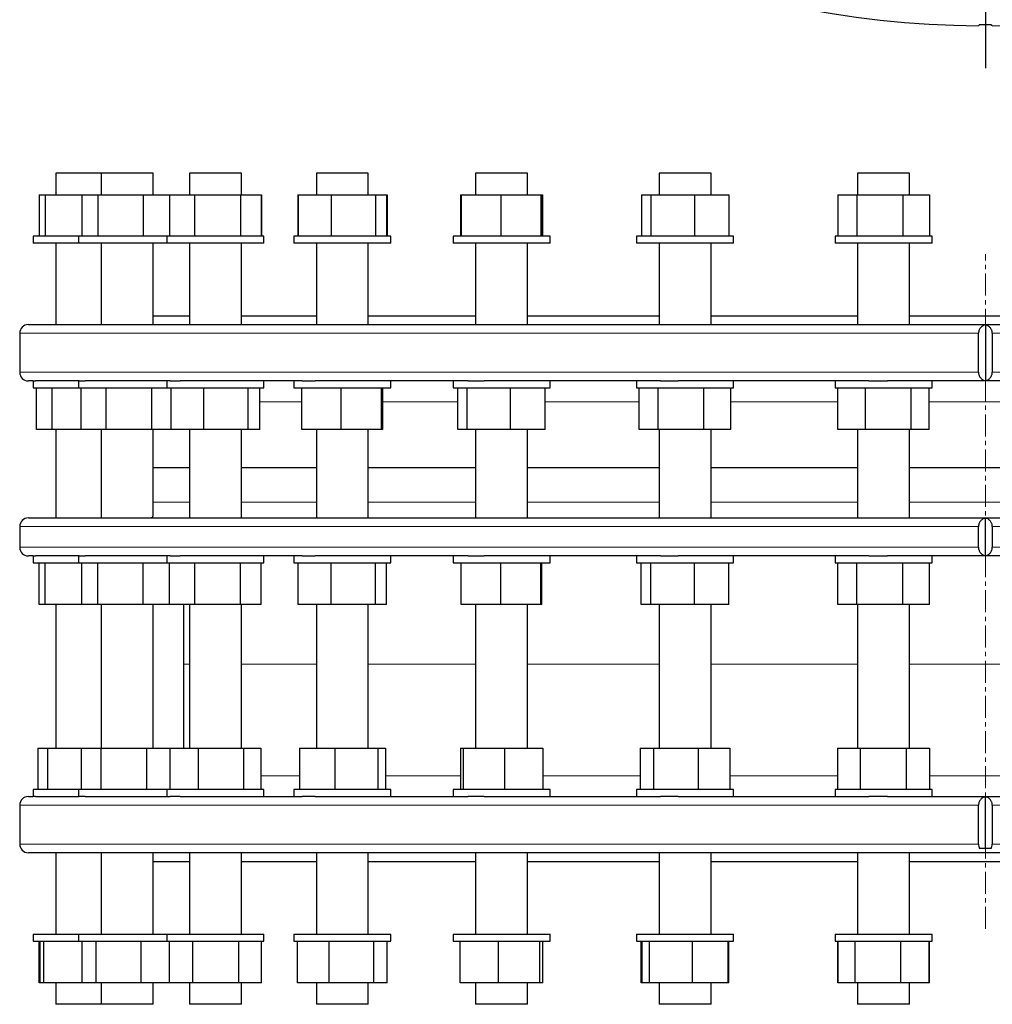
# Model space of a CAD drawing. Header units: millimetres. Extents: x 57 to 1880, y 65 to 1766.
# Tile 1 of 5: x 77 to 639, y 65 to 633. Entities that reach past the tile are written whole.
import ezdxf

# ---------------------------------------------------------------- set-up
doc = ezdxf.new("R2010")
doc.units = ezdxf.units.MM
doc.linetypes.add('CENTERX2', pattern=[20.32, 12.7, -2.54, 2.54, -2.54])
doc.layers.add('FORMAT', color=7, linetype='Continuous')

# ---------------------------------------------------------------- blocks, each defined once
blk = doc.blocks.new('SW_CENTERMARKSYMBOL_0')
at = {"layer": 'FORMAT', "color": 0}
blk.add_line((0, -5), (0, -582.02), dxfattribs=at)

msp = doc.modelspace()

# ---------------------------------------------------------------- linework, layer by layer
at = {"color": 7, "linetype": 'Continuous', "lineweight": 25}
for p, q in [((97.97, 544.65), (97.97, 532.15)), ((124.13, 544.65), (97.97, 544.65)), ((124.13, 544.65), (124.13, 532.15)), ((154.13, 544.65), (124.13, 544.65)), ((154.13, 532.15), (154.13, 544.65)), ((175.14, 544.65), (175.14, 532.15)), ((205.14, 544.65), (175.14, 544.65)), ((205.14, 532.15), (205.14, 544.65)), ((248.44, 544.65), (248.44, 532.15)), ((278.44, 544.65), (248.44, 544.65)), ((278.44, 532.15), (278.44, 544.65)), ((340.36, 544.65), (340.36, 532.15)), ((370.36, 544.65), (340.36, 544.65)), ((370.36, 532.15), (370.36, 544.65)), ((446.28, 544.65), (446.28, 532.15)), ((476.28, 544.65), (446.28, 544.65)), ((476.28, 532.15), (476.28, 544.65)), ((560.89, 544.65), (560.89, 532.15)), ((590.89, 544.65), (560.89, 544.65)), ((590.89, 532.15), (590.89, 544.65)), ((88.43, 532.15), (88.43, 508.15)), ((88.43, 532.15), (91.91, 532.15)), ((91.91, 532.15), (91.91, 508.15)), ((91.91, 532.15), (112.95, 532.15)), ((112.95, 532.15), (112.95, 508.15)), ((112.95, 532.15), (122.2, 532.15)), ((122.2, 532.15), (122.2, 508.15)), ((122.2, 532.15), (148.38, 532.15)), ((148.38, 532.15), (148.38, 508.15)), ((148.38, 532.15), (163.63, 532.15)), ((163.63, 532.15), (163.63, 508.15)), ((163.63, 532.15), (178.18, 532.15)), ((178.18, 532.15), (178.18, 508.15)), ((178.18, 532.15), (204.7, 532.15)), ((204.7, 532.15), (204.7, 508.15)), ((204.7, 532.15), (216.66, 532.15)), ((216.66, 532.15), (216.66, 508.15)), ((216.66, 532.15), (216.7, 532.15)), ((216.7, 532.15), (216.7, 508.15)), ((237.66, 532.15), (237.66, 508.15)), ((237.66, 532.15), (237.93, 532.15)), ((237.93, 532.15), (237.93, 508.15)), ((237.93, 532.15), (257.06, 532.15)), ((257.06, 532.15), (257.06, 508.15)), ((257.06, 532.15), (282.58, 532.15)), ((282.58, 532.15), (282.58, 508.15)), ((282.58, 532.15), (288.96, 532.15)), ((288.96, 532.15), (288.96, 508.15)), ((288.96, 532.15), (289.22, 532.15)), ((289.22, 532.15), (289.22, 508.15)), ((331.64, 532.15), (331.64, 508.15)), ((331.64, 532.15), (332.12, 532.15)), ((332.12, 532.15), (332.12, 508.15)), ((332.12, 532.15), (354.87, 532.15)), ((354.87, 532.15), (354.87, 508.15)), ((354.87, 532.15), (378.11, 532.15)), ((378.11, 532.15), (378.11, 508.15)), ((378.11, 532.15), (378.6, 532.15)), ((378.6, 532.15), (378.6, 508.15)), ((378.6, 532.15), (379.07, 532.15)), ((379.07, 532.15), (379.07, 508.15)), ((436.05, 532.15), (436.05, 508.15)), ((436.05, 532.15), (441.48, 532.15)), ((441.48, 532.15), (441.48, 508.15)), ((441.48, 532.15), (466.71, 532.15)), ((466.71, 532.15), (466.71, 508.15)), ((466.71, 532.15), (486.51, 532.15)), ((486.51, 532.15), (486.51, 508.15)), ((549.45, 532.15), (549.45, 508.15)), ((549.45, 532.15), (560.53, 532.15)), ((560.53, 532.15), (560.53, 508.15)), ((560.53, 532.15), (586.97, 532.15)), ((586.97, 532.15), (586.97, 508.15)), ((586.97, 532.15), (602.34, 532.15)), ((602.34, 532.15), (602.34, 508.15)), ((84.97, 508.15), (84.97, 504.15)), ((111.13, 508.15), (84.97, 508.15)), ((111.13, 508.15), (111.13, 504.15)), ((162.14, 508.15), (111.13, 508.15)), ((162.14, 508.15), (162.14, 504.15)), ((218.14, 508.15), (162.14, 508.15)), ((218.14, 504.15), (218.14, 508.15)), ((235.44, 508.15), (235.44, 504.15)), ((291.44, 508.15), (235.44, 508.15)), ((291.44, 504.15), (291.44, 508.15)), ((327.36, 508.15), (327.36, 504.15)), ((383.36, 508.15), (327.36, 508.15)), ((383.36, 504.15), (383.36, 508.15)), ((433.28, 508.15), (433.28, 504.15)), ((489.28, 508.15), (433.28, 508.15)), ((489.28, 504.15), (489.28, 508.15)), ((547.89, 508.15), (547.89, 504.15)), ((603.89, 508.15), (547.89, 508.15)), ((603.89, 504.15), (603.89, 508.15)), ((111.13, 504.15), (84.97, 504.15)), ((97.97, 504.15), (97.97, 457.15)), ((162.14, 504.15), (111.13, 504.15)), ((124.13, 504.15), (124.13, 457.15)), ((154.13, 457.15), (154.13, 504.15)), ((218.14, 504.15), (162.14, 504.15)), ((175.14, 504.15), (175.14, 457.15)), ((205.14, 457.15), (205.14, 504.15)), ((291.44, 504.15), (235.44, 504.15)), ((248.44, 504.15), (248.44, 457.15)), ((278.44, 457.15), (278.44, 504.15)), ((383.36, 504.15), (327.36, 504.15)), ((340.36, 504.15), (340.36, 457.15)), ((370.36, 457.15), (370.36, 504.15)), ((489.28, 504.15), (433.28, 504.15)), ((446.28, 504.15), (446.28, 457.15)), ((476.28, 457.15), (476.28, 504.15)), ((603.89, 504.15), (547.89, 504.15)), ((560.89, 504.15), (560.89, 457.15)), ((590.89, 457.15), (590.89, 504.15)), ((154.13, 462.15), (175.14, 462.15)), ((205.14, 462.15), (248.44, 462.15)), ((278.44, 462.15), (340.36, 462.15)), ((370.36, 462.15), (446.28, 462.15)), ((476.28, 462.15), (560.89, 462.15)), ((590.89, 462.15), (678.45, 462.15)), ((82.17, 457.15), (1187.17, 457.15)), ((634.67, 457.05), (634.67, 424.75)), ((77.17, 452.15), (77.17, 429.65)), ((630.69, 429.65), (630.69, 452.15)), ((638.66, 452.15), (638.66, 429.65)), ((84.97, 424.65), (82.17, 424.65)), ((84.97, 424.65), (84.97, 420.65)), ((84.97, 424.65), (86.28, 424.65)), ((111.42, 424.65), (86.28, 424.65)), ((111.13, 424.65), (111.13, 420.65)), ((111.42, 424.65), (114.99, 424.65)), ((164.01, 424.65), (114.99, 424.65)), ((162.14, 424.65), (162.14, 420.65)), ((164.01, 424.65), (169.76, 424.65)), ((240.19, 424.65), (169.76, 424.65)), ((218.14, 420.65), (218.14, 424.65)), ((235.44, 424.65), (235.44, 420.65)), ((240.19, 424.65), (247.84, 424.65)), ((336.16, 424.65), (247.84, 424.65)), ((291.44, 420.65), (291.44, 424.65)), ((327.36, 424.65), (327.36, 420.65)), ((336.16, 424.65), (345.32, 424.65)), ((447.1, 424.65), (345.32, 424.65)), ((383.36, 420.65), (383.36, 424.65)), ((433.28, 424.65), (433.28, 420.65)), ((447.1, 424.65), (457.3, 424.65)), ((567.45, 424.65), (457.3, 424.65)), ((489.28, 420.65), (489.28, 424.65)), ((547.89, 424.65), (547.89, 420.65)), ((567.45, 424.65), (578.19, 424.65)), ((691.16, 424.65), (578.19, 424.65)), ((603.89, 420.65), (603.89, 424.65)), ((84.97, 420.65), (111.13, 420.65)), ((86.82, 396.65), (86.82, 420.65)), ((95.88, 396.65), (95.88, 420.65)), ((111.13, 420.65), (154.3, 420.65)), ((112.61, 396.65), (112.61, 420.65)), ((127, 396.65), (127, 420.65)), ((153.52, 396.65), (153.52, 420.65)), ((154.3, 420.65), (162.14, 420.65)), ((162.14, 420.65), (210.17, 420.65)), ((164.57, 396.65), (164.57, 420.65)), ((183.56, 396.65), (183.56, 420.65)), ((209.14, 396.65), (209.14, 420.65)), ((210.17, 420.65), (218.14, 420.65)), ((215.72, 396.65), (215.72, 420.65)), ((235.44, 420.65), (287.32, 420.65)), ((240.11, 396.65), (240.11, 420.65)), ((262.75, 396.65), (262.75, 420.65)), ((286.09, 396.65), (286.09, 420.65)), ((286.78, 396.65), (286.78, 420.65)), ((287.32, 420.65), (291.44, 420.65)), ((327.36, 420.65), (381.89, 420.65)), ((330.19, 396.65), (330.19, 420.65)), ((335.43, 396.65), (335.43, 420.65)), ((360.59, 396.65), (360.59, 420.65)), ((380.52, 396.65), (380.52, 420.65)), ((381.89, 420.65), (383.36, 420.65)), ((433.28, 420.65), (489.14, 420.65)), ((434.85, 396.65), (434.85, 420.65)), ((445.75, 396.65), (445.75, 420.65)), ((472.18, 396.65), (472.18, 420.65)), ((487.7, 396.65), (487.7, 420.65)), ((489.14, 420.65), (489.28, 420.65)), ((547.89, 420.65), (603.89, 420.65)), ((549.54, 396.65), (549.54, 420.65)), ((565.55, 396.65), (565.55, 420.65)), ((591.91, 396.65), (591.91, 420.65)), ((602.25, 396.65), (602.25, 420.65)), ((95.88, 396.65), (86.82, 396.65)), ((112.61, 396.65), (95.88, 396.65)), ((97.97, 396.65), (97.97, 345.55)), ((127, 396.65), (112.61, 396.65)), ((124.13, 396.65), (124.13, 345.55)), ((153.52, 396.65), (127, 396.65)), ((164.57, 396.65), (153.52, 396.65)), ((154.13, 346.55), (154.13, 396.65)), ((183.56, 396.65), (164.57, 396.65)), ((175.14, 396.65), (175.14, 345.55)), ((209.14, 396.65), (183.56, 396.65)), ((205.14, 345.97), (205.14, 396.65)), ((215.72, 396.65), (209.14, 396.65)), ((262.75, 396.65), (240.11, 396.65)), ((248.44, 396.65), (248.44, 345.55)), ((286.09, 396.65), (262.75, 396.65)), ((278.44, 345.58), (278.44, 396.65)), ((286.78, 396.65), (286.09, 396.65)), ((335.43, 396.65), (330.19, 396.65)), ((360.59, 396.65), (335.43, 396.65)), ((340.36, 396.65), (340.36, 345.55)), ((380.52, 396.65), (360.59, 396.65)), ((370.36, 345.55), (370.36, 396.65)), ((445.75, 396.65), (434.85, 396.65)), ((472.18, 396.65), (445.75, 396.65)), ((446.28, 396.65), (446.28, 345.55)), ((487.7, 396.65), (472.18, 396.65)), ((476.28, 345.55), (476.28, 396.65)), ((565.55, 396.65), (549.54, 396.65)), ((560.89, 396.65), (560.89, 345.55)), ((591.91, 396.65), (565.55, 396.65)), ((590.89, 345.55), (590.89, 396.65)), ((602.25, 396.65), (591.91, 396.65)), ((175.14, 374.55), (154.13, 374.55)), ((248.44, 374.55), (205.14, 374.55)), ((340.36, 374.55), (278.44, 374.55)), ((446.28, 374.55), (370.36, 374.55)), ((560.89, 374.55), (476.28, 374.55)), ((678.45, 374.55), (590.89, 374.55)), ((82.17, 345.55), (1187.17, 345.55)), ((124.06, 345.55), (124.13, 345.55)), ((634.67, 323.65), (634.67, 345.44)), ((77.17, 340.55), (77.17, 328.55)), ((630.69, 328.55), (630.69, 340.55)), ((638.66, 340.55), (638.66, 328.55)), ((84.97, 323.55), (82.17, 323.55)), ((84.97, 323.55), (84.97, 319.55)), ((84.97, 323.55), (86.28, 323.55)), ((84.97, 319.55), (111.13, 319.55)), ((111.42, 323.55), (86.28, 323.55)), ((88.43, 295.55), (88.43, 319.55)), ((91.92, 295.55), (91.92, 319.55)), ((111.13, 323.55), (111.13, 319.55)), ((111.13, 319.55), (162.14, 319.55)), ((111.42, 323.55), (114.99, 323.55)), ((112.95, 295.55), (112.95, 319.55)), ((164.01, 323.55), (114.99, 323.55)), ((122.21, 295.55), (122.21, 319.55)), ((148.4, 295.55), (148.4, 319.55)), ((162.14, 323.55), (162.14, 319.55)), ((162.14, 319.55), (218.14, 319.55)), ((163.63, 295.55), (163.63, 319.55)), ((164.01, 323.55), (169.76, 323.55)), ((240.19, 323.55), (169.76, 323.55)), ((178.2, 295.55), (178.2, 319.55)), ((204.71, 295.55), (204.71, 319.55)), ((216.66, 295.55), (216.66, 319.55)), ((218.14, 319.55), (218.14, 323.55)), ((235.44, 323.55), (235.44, 319.55)), ((235.44, 319.55), (291.44, 319.55)), ((237.93, 295.55), (237.93, 319.55)), ((240.19, 323.55), (247.84, 323.55)), ((336.16, 323.55), (247.84, 323.55)), ((257.07, 295.55), (257.07, 319.55)), ((282.59, 295.55), (282.59, 319.55)), ((288.96, 295.55), (288.96, 319.55)), ((291.44, 319.55), (291.44, 323.55)), ((327.36, 323.55), (327.36, 319.55)), ((327.36, 319.55), (383.36, 319.55)), ((332.12, 295.55), (332.12, 319.55)), ((336.16, 323.55), (345.32, 323.55)), ((447.1, 323.55), (345.32, 323.55)), ((354.88, 295.55), (354.88, 319.55)), ((378.12, 295.55), (378.12, 319.55)), ((378.59, 295.55), (378.59, 319.55)), ((383.36, 319.55), (383.36, 323.55)), ((433.28, 323.55), (433.28, 319.55)), ((433.28, 319.55), (489.28, 319.55)), ((436.04, 295.55), (436.04, 319.55)), ((441.49, 295.55), (441.49, 319.55)), ((447.1, 323.55), (457.3, 323.55)), ((567.45, 323.55), (457.3, 323.55)), ((466.72, 295.55), (466.72, 319.55)), ((486.51, 295.55), (486.51, 319.55)), ((489.28, 319.55), (489.28, 323.55)), ((547.89, 323.55), (547.89, 319.55)), ((547.89, 319.55), (603.89, 319.55)), ((549.45, 295.55), (549.45, 319.55)), ((560.54, 295.55), (560.54, 319.55)), ((567.45, 323.55), (578.19, 323.55)), ((691.16, 323.55), (578.19, 323.55)), ((586.99, 295.55), (586.99, 319.55)), ((602.34, 295.55), (602.34, 319.55)), ((603.89, 319.55), (603.89, 323.55)), ((91.92, 295.55), (88.43, 295.55)), ((112.95, 295.55), (91.92, 295.55)), ((97.97, 295.55), (97.97, 212.65)), ((122.21, 295.55), (112.95, 295.55)), ((148.4, 295.55), (122.21, 295.55)), ((124.13, 295.55), (124.13, 212.65)), ((163.63, 295.55), (148.4, 295.55)), ((154.13, 212.65), (154.13, 295.55)), ((178.2, 295.55), (163.63, 295.55)), ((171.67, 295.55), (171.67, 261.15)), ((175.14, 295.55), (175.14, 212.65)), ((204.71, 295.55), (178.2, 295.55)), ((216.66, 295.55), (204.71, 295.55)), ((205.14, 212.65), (205.14, 295.55)), ((257.07, 295.55), (237.93, 295.55)), ((248.44, 295.55), (248.44, 212.65)), ((282.59, 295.55), (257.07, 295.55)), ((278.44, 212.65), (278.44, 295.55)), ((288.96, 295.55), (282.59, 295.55)), ((354.88, 295.55), (332.12, 295.55)), ((340.36, 295.55), (340.36, 212.65)), ((378.12, 295.55), (354.88, 295.55)), ((370.36, 212.65), (370.36, 295.55)), ((378.59, 295.55), (378.12, 295.55)), ((441.49, 295.55), (436.04, 295.55)), ((466.72, 295.55), (441.49, 295.55)), ((446.28, 295.55), (446.28, 212.65)), ((486.51, 295.55), (466.72, 295.55)), ((476.28, 212.65), (476.28, 295.55)), ((560.54, 295.55), (549.45, 295.55)), ((586.99, 295.55), (560.54, 295.55)), ((560.89, 295.55), (560.89, 212.65)), ((602.34, 295.55), (586.99, 295.55)), ((590.89, 212.65), (590.89, 295.55)), ((171.67, 261.15), (171.67, 212.65)), ((87.69, 212.65), (87.69, 188.65)), ((87.69, 212.65), (93.3, 212.65)), ((93.3, 212.65), (93.3, 188.65)), ((93.3, 212.65), (112.68, 212.65)), ((112.68, 212.65), (112.68, 188.65)), ((112.68, 212.65), (123.93, 212.65)), ((123.93, 212.65), (123.93, 188.65)), ((123.93, 212.65), (150.39, 212.65)), ((150.39, 212.65), (150.39, 188.65)), ((150.39, 212.65), (163.84, 212.65)), ((163.84, 212.65), (163.84, 188.65)), ((163.84, 212.65), (180.16, 212.65)), ((180.16, 212.65), (180.16, 188.65)), ((180.16, 212.65), (206.47, 212.65)), ((206.47, 212.65), (206.47, 188.65)), ((206.47, 212.65), (216.45, 212.65)), ((216.45, 212.65), (216.45, 188.65)), ((238.61, 212.65), (238.61, 188.65)), ((238.61, 212.65), (259.19, 212.65)), ((259.19, 212.65), (259.19, 188.65)), ((259.19, 212.65), (284.02, 212.65)), ((284.02, 212.65), (284.02, 188.65)), ((284.02, 212.65), (288.27, 212.65)), ((288.27, 212.65), (288.27, 188.65)), ((331.56, 212.65), (331.56, 188.65)), ((331.56, 212.65), (333.25, 212.65)), ((333.25, 212.65), (333.25, 188.65)), ((333.25, 212.65), (357.04, 212.65)), ((357.04, 212.65), (357.04, 188.65)), ((357.04, 212.65), (379.15, 212.65)), ((379.15, 212.65), (379.15, 188.65)), ((435.45, 212.65), (435.45, 188.65)), ((435.45, 212.65), (442.99, 212.65)), ((442.99, 212.65), (442.99, 188.65)), ((442.99, 212.65), (468.82, 212.65)), ((468.82, 212.65), (468.82, 188.65)), ((468.82, 212.65), (487.1, 212.65)), ((487.1, 212.65), (487.1, 188.65)), ((549.34, 212.65), (549.34, 188.65)), ((549.34, 212.65), (562.35, 212.65)), ((562.35, 212.65), (562.35, 188.65)), ((562.35, 212.65), (588.91, 212.65)), ((588.91, 212.65), (588.91, 188.65)), ((588.91, 212.65), (602.45, 212.65)), ((602.45, 212.65), (602.45, 188.65)), ((84.97, 188.65), (84.97, 184.65)), ((111.13, 188.65), (84.97, 188.65)), ((111.13, 188.65), (111.13, 184.65)), ((162.14, 188.65), (111.13, 188.65)), ((162.14, 188.65), (162.14, 184.65)), ((218.14, 188.65), (162.14, 188.65)), ((218.14, 184.65), (218.14, 188.65)), ((235.44, 188.65), (235.44, 184.65)), ((291.44, 188.65), (235.44, 188.65)), ((291.44, 184.65), (291.44, 188.65)), ((327.36, 188.65), (327.36, 184.65)), ((383.36, 188.65), (327.36, 188.65)), ((383.36, 184.65), (383.36, 188.65)), ((433.28, 188.65), (433.28, 184.65)), ((489.28, 188.65), (433.28, 188.65)), ((489.28, 184.65), (489.28, 188.65)), ((547.89, 188.65), (547.89, 184.65)), ((603.89, 188.65), (547.89, 188.65)), ((603.89, 184.65), (603.89, 188.65)), ((82.17, 184.65), (84.97, 184.65)), ((86.28, 184.65), (84.97, 184.65)), ((86.28, 184.65), (111.42, 184.65)), ((114.99, 184.65), (111.42, 184.65)), ((114.99, 184.65), (164.01, 184.65)), ((169.76, 184.65), (164.01, 184.65)), ((169.76, 184.65), (240.19, 184.65)), ((247.84, 184.65), (240.19, 184.65)), ((247.84, 184.65), (336.16, 184.65)), ((345.32, 184.65), (336.16, 184.65)), ((345.32, 184.65), (447.1, 184.65)), ((457.3, 184.65), (447.1, 184.65)), ((457.3, 184.65), (567.45, 184.65)), ((578.19, 184.65), (567.45, 184.65)), ((578.19, 184.65), (691.16, 184.65)), ((634.67, 154.65), (634.67, 184.55)), ((77.17, 179.65), (77.17, 157.15)), ((630.69, 157.15), (630.69, 179.65)), ((638.66, 179.65), (638.66, 157.15)), ((637.99, 154.65), (631.35, 154.65)), ((1187.17, 152.15), (82.17, 152.15)), ((97.97, 152.15), (97.97, 105.15)), ((124.13, 152.15), (124.13, 105.15)), ((154.13, 105.15), (154.13, 152.15)), ((175.14, 152.15), (175.14, 105.15)), ((205.14, 105.15), (205.14, 152.15)), ((248.44, 152.15), (248.44, 105.15)), ((278.44, 105.15), (278.44, 152.15)), ((340.36, 152.15), (340.36, 105.15)), ((370.36, 105.15), (370.36, 152.15)), ((446.28, 152.15), (446.28, 105.15)), ((476.28, 105.15), (476.28, 152.15)), ((560.89, 152.15), (560.89, 105.15)), ((590.89, 105.15), (590.89, 152.15)), ((154.13, 147.15), (175.14, 147.15)), ((205.14, 147.15), (248.44, 147.15)), ((278.44, 147.15), (340.36, 147.15)), ((370.36, 147.15), (446.28, 147.15)), ((476.28, 147.15), (560.89, 147.15)), ((590.89, 147.15), (678.45, 147.15)), ((84.97, 105.15), (84.97, 101.15)), ((84.97, 105.15), (111.13, 105.15)), ((111.13, 105.15), (111.13, 101.15)), ((111.13, 105.15), (162.14, 105.15)), ((162.14, 105.15), (162.14, 101.15)), ((162.14, 105.15), (218.14, 105.15)), ((218.14, 101.15), (218.14, 105.15)), ((235.44, 105.15), (235.44, 101.15)), ((235.44, 105.15), (291.44, 105.15)), ((291.44, 101.15), (291.44, 105.15)), ((327.36, 105.15), (327.36, 101.15)), ((327.36, 105.15), (383.36, 105.15)), ((383.36, 101.15), (383.36, 105.15)), ((433.28, 105.15), (433.28, 101.15)), ((433.28, 105.15), (489.28, 105.15)), ((489.28, 101.15), (489.28, 105.15)), ((547.89, 105.15), (547.89, 101.15)), ((547.89, 105.15), (603.89, 105.15)), ((603.89, 101.15), (603.89, 105.15)), ((84.97, 101.15), (111.13, 101.15)), ((88.35, 77.15), (88.35, 101.15)), ((88.93, 77.15), (88.93, 101.15)), ((91.19, 77.15), (91.19, 101.15)), ((111.13, 101.15), (162.14, 101.15)), ((113.18, 77.15), (113.18, 101.15)), ((121.27, 77.15), (121.27, 101.15)), ((147.23, 77.15), (147.23, 101.15)), ((162.14, 101.15), (218.14, 101.15)), ((163.59, 77.15), (163.59, 101.15)), ((177.1, 77.15), (177.1, 101.15)), ((203.66, 77.15), (203.66, 101.15)), ((216.7, 77.15), (216.7, 101.15)), ((235.44, 101.15), (291.44, 101.15)), ((237.61, 77.15), (237.61, 101.15)), ((255.88, 77.15), (255.88, 101.15)), ((281.71, 77.15), (281.71, 101.15)), ((289.27, 77.15), (289.27, 101.15)), ((327.36, 101.15), (383.36, 101.15)), ((331.55, 77.15), (331.55, 101.15)), ((353.65, 77.15), (353.65, 101.15)), ((377.45, 77.15), (377.45, 101.15)), ((379.16, 77.15), (379.16, 101.15)), ((433.28, 101.15), (489.28, 101.15)), ((435.98, 77.15), (435.98, 101.15)), ((436.46, 77.15), (436.46, 101.15)), ((440.69, 77.15), (440.69, 101.15)), ((465.51, 77.15), (465.51, 101.15)), ((486.1, 77.15), (486.1, 101.15)), ((486.57, 77.15), (486.57, 101.15)), ((547.89, 101.15), (603.89, 101.15)), ((549.43, 77.15), (549.43, 101.15)), ((549.59, 77.15), (549.59, 101.15)), ((559.55, 77.15), (559.55, 101.15)), ((585.85, 77.15), (585.85, 101.15)), ((602.19, 77.15), (602.19, 101.15)), ((602.35, 77.15), (602.35, 101.15)), ((88.93, 77.15), (88.35, 77.15)), ((91.19, 77.15), (88.93, 77.15)), ((113.18, 77.15), (91.19, 77.15)), ((97.97, 77.15), (97.97, 64.65)), ((121.27, 77.15), (113.18, 77.15)), ((147.23, 77.15), (121.27, 77.15)), ((124.13, 77.15), (124.13, 64.65)), ((163.59, 77.15), (147.23, 77.15)), ((154.13, 64.65), (154.13, 77.15)), ((177.1, 77.15), (163.59, 77.15)), ((175.14, 77.15), (175.14, 64.65)), ((203.66, 77.15), (177.1, 77.15)), ((216.7, 77.15), (203.66, 77.15)), ((205.14, 64.65), (205.14, 77.15)), ((255.88, 77.15), (237.61, 77.15)), ((248.44, 77.15), (248.44, 64.65)), ((281.71, 77.15), (255.88, 77.15)), ((278.44, 64.65), (278.44, 77.15)), ((289.27, 77.15), (281.71, 77.15)), ((353.65, 77.15), (331.55, 77.15)), ((340.36, 77.15), (340.36, 64.65)), ((377.45, 77.15), (353.65, 77.15)), ((370.36, 64.65), (370.36, 77.15)), ((379.16, 77.15), (377.45, 77.15)), ((436.46, 77.15), (435.98, 77.15)), ((440.69, 77.15), (436.46, 77.15)), ((465.51, 77.15), (440.69, 77.15)), ((446.28, 77.15), (446.28, 64.65)), ((486.1, 77.15), (465.51, 77.15)), ((476.28, 64.65), (476.28, 77.15)), ((486.57, 77.15), (486.1, 77.15)), ((549.59, 77.15), (549.43, 77.15)), ((559.55, 77.15), (549.59, 77.15)), ((585.85, 77.15), (559.55, 77.15)), ((560.89, 77.15), (560.89, 64.65)), ((602.19, 77.15), (585.85, 77.15)), ((590.89, 64.65), (590.89, 77.15)), ((602.35, 77.15), (602.19, 77.15)), ((124.13, 64.65), (97.97, 64.65)), ((154.13, 64.65), (124.13, 64.65)), ((205.14, 64.65), (175.14, 64.65)), ((278.44, 64.65), (248.44, 64.65)), ((370.36, 64.65), (340.36, 64.65)), ((476.28, 64.65), (446.28, 64.65)), ((590.89, 64.65), (560.89, 64.65))]:
    msp.add_line(p, q, dxfattribs=at)
at = {"color": 8, "linetype": 'Continuous', "lineweight": 18}
for p, q in [((630.69, 452.15), (77.17, 452.15)), ((1192.17, 452.15), (638.66, 452.15)), ((77.17, 429.65), (630.69, 429.65)), ((638.66, 429.65), (1192.17, 429.65)), ((240.11, 412.65), (215.72, 412.65)), ((330.19, 412.65), (286.78, 412.65)), ((434.85, 412.65), (380.52, 412.65)), ((549.54, 412.65), (487.7, 412.65)), ((668.49, 412.65), (602.25, 412.65)), ((154.13, 354.67), (175.14, 354.67)), ((205.14, 354.67), (248.44, 354.67)), ((278.44, 354.67), (340.36, 354.67)), ((370.36, 354.67), (446.28, 354.67)), ((476.28, 354.67), (560.89, 354.67)), ((590.89, 354.67), (678.45, 354.67)), ((630.69, 340.55), (77.17, 340.55)), ((1192.17, 340.55), (638.66, 340.55)), ((77.17, 328.55), (630.69, 328.55)), ((638.66, 328.55), (1192.17, 328.55)), ((175.14, 261.15), (171.67, 261.15)), ((248.44, 261.15), (205.14, 261.15)), ((340.36, 261.15), (278.44, 261.15)), ((446.28, 261.15), (370.36, 261.15)), ((560.89, 261.15), (476.28, 261.15)), ((634.67, 261.15), (590.89, 261.15)), ((678.45, 261.15), (634.67, 261.15)), ((216.45, 196.65), (238.61, 196.65)), ((288.27, 196.65), (331.56, 196.65)), ((379.15, 196.65), (435.45, 196.65)), ((487.1, 196.65), (549.34, 196.65)), ((602.45, 196.65), (667.5, 196.65)), ((630.69, 179.65), (77.17, 179.65)), ((1192.17, 179.65), (638.66, 179.65)), ((77.17, 157.15), (630.69, 157.15)), ((638.66, 157.15), (1192.17, 157.15))]:
    msp.add_line(p, q, dxfattribs=at)
at = {"color": 7, "linetype": 'Continuous', "lineweight": 25}
for centre, radius, start, end in [((634.67, 1187.27), 557.5, 90.4096, 269.5904), ((634.67, 1187.27), 557.5, 270.4096, 89.5904), ((634.67, 1187.27), 556.83, 269.6584, 270.3416), ((82.17, 452.15), 5, 90, 180), ((82.17, 429.65), 5, 180, 270), ((82.17, 340.55), 5, 90, 180), ((82.17, 328.55), 5, 180, 270), ((82.17, 179.65), 5, 90, 180), ((82.17, 157.15), 5, 180, 270)]:
    msp.add_arc(centre, radius, start, end, dxfattribs=at)
for points, knots in [([(631.35, 630.45), (631.15, 630.24), (630.98, 630.08), (630.75, 629.84), (630.69, 629.78), (630.69, 629.78)], [0, 0, 0, 0, 0.5, 0.5, 1, 1, 1, 1]), ([(638.66, 629.78), (638.66, 629.78), (638.6, 629.84), (638.36, 630.08), (638.2, 630.24), (637.99, 630.45)], [0, 0, 0, 0, 0.5, 0.5, 1, 1, 1, 1]), ([(634.67, 457.05), (634.2, 456.95), (633.74, 456.79), (633.07, 456.43), (632.85, 456.29), (632.43, 455.96), (632.23, 455.78), (631.85, 455.38), (631.67, 455.15), (631.34, 454.65), (631.2, 454.38), (630.95, 453.8), (630.86, 453.49), (630.72, 452.84), (630.69, 452.5), (630.69, 452.15)], [0, 0, 0, 0, 0.25, 0.25, 0.375, 0.375, 0.5, 0.5, 0.625, 0.625, 0.75, 0.75, 0.875, 0.875, 1, 1, 1, 1]), ([(638.66, 452.15), (638.66, 452.5), (638.62, 452.83), (638.53, 453.32), (638.48, 453.48), (638.39, 453.79), (638.33, 453.94), (638.15, 454.38), (638, 454.65), (637.68, 455.15), (637.5, 455.37), (637.12, 455.78), (636.92, 455.96), (636.5, 456.29), (636.28, 456.42), (635.62, 456.79), (635.15, 456.95), (634.67, 457.05)], [0, 0, 0, 0, 0.125, 0.125, 0.1875, 0.1875, 0.25, 0.25, 0.375, 0.375, 0.5, 0.5, 0.625, 0.625, 0.75, 0.75, 1, 1, 1, 1]), ([(630.69, 429.65), (630.69, 429.31), (630.72, 428.98), (630.82, 428.49), (630.86, 428.33), (630.96, 428.02), (631.01, 427.87), (631.2, 427.43), (631.34, 427.15), (631.67, 426.66), (631.84, 426.43), (632.23, 426.03), (632.43, 425.84), (632.85, 425.52), (633.06, 425.38), (633.73, 425.02), (634.2, 424.85), (634.67, 424.75)], [0, 0, 0, 0, 0.125, 0.125, 0.1875, 0.1875, 0.25, 0.25, 0.375, 0.375, 0.5, 0.5, 0.625, 0.625, 0.75, 0.75, 1, 1, 1, 1]), ([(634.67, 424.75), (635.15, 424.85), (635.61, 425.02), (636.28, 425.38), (636.5, 425.52), (636.92, 425.84), (637.12, 426.02), (637.5, 426.43), (637.68, 426.66), (638, 427.15), (638.15, 427.42), (638.39, 428.01), (638.49, 428.32), (638.62, 428.97), (638.66, 429.31), (638.66, 429.65)], [0, 0, 0, 0, 0.25, 0.25, 0.375, 0.375, 0.5, 0.5, 0.625, 0.625, 0.75, 0.75, 0.875, 0.875, 1, 1, 1, 1]), ([(152.19, 345.55), (152.26, 345.55), (152.5, 345.55), (152.88, 345.6), (153.28, 345.71), (153.61, 345.86), (153.87, 346.04), (154.04, 346.24), (154.13, 346.41), (154.13, 346.51), (154.12, 346.55)], [0, 0, 0, 0, 0.0525894, 0.1929721, 0.333383, 0.4777374, 0.6221081, 0.7663375, 0.910568, 1, 1, 1, 1]), ([(204.52, 345.55), (204.55, 345.55), (204.69, 345.55), (204.89, 345.6), (205.05, 345.71), (205.14, 345.84), (205.13, 345.93), (205.13, 345.97)], [0, 0, 0, 0, 0.093606, 0.34348, 0.593404, 0.850348, 1, 1, 1, 1]), ([(634.67, 345.44), (634.2, 345.35), (633.74, 345.18), (633.07, 344.82), (632.85, 344.68), (632.43, 344.36), (632.23, 344.18), (631.85, 343.77), (631.67, 343.54), (631.34, 343.04), (631.2, 342.78), (630.95, 342.19), (630.86, 341.88), (630.72, 341.23), (630.69, 340.89), (630.69, 340.55)], [0, 0, 0, 0, 0.25, 0.25, 0.375, 0.375, 0.5, 0.5, 0.625, 0.625, 0.75, 0.75, 0.875, 0.875, 1, 1, 1, 1]), ([(638.66, 340.55), (638.66, 340.89), (638.62, 341.22), (638.53, 341.71), (638.48, 341.87), (638.39, 342.18), (638.33, 342.33), (638.15, 342.77), (638, 343.04), (637.68, 343.54), (637.5, 343.76), (637.12, 344.17), (636.92, 344.36), (636.5, 344.68), (636.28, 344.82), (635.62, 345.18), (635.15, 345.35), (634.67, 345.44)], [0, 0, 0, 0, 0.125, 0.125, 0.1875, 0.1875, 0.25, 0.25, 0.375, 0.375, 0.5, 0.5, 0.625, 0.625, 0.75, 0.75, 1, 1, 1, 1]), ([(630.69, 328.55), (630.69, 328.2), (630.72, 327.87), (630.82, 327.38), (630.86, 327.22), (630.96, 326.91), (631.01, 326.76), (631.2, 326.32), (631.34, 326.05), (631.67, 325.55), (631.84, 325.33), (632.23, 324.92), (632.43, 324.73), (632.85, 324.41), (633.06, 324.27), (633.73, 323.91), (634.2, 323.74), (634.67, 323.65)], [0, 0, 0, 0, 0.125, 0.125, 0.1875, 0.1875, 0.25, 0.25, 0.375, 0.375, 0.5, 0.5, 0.625, 0.625, 0.75, 0.75, 1, 1, 1, 1]), ([(634.67, 323.65), (635.15, 323.74), (635.61, 323.91), (636.28, 324.27), (636.5, 324.41), (636.92, 324.74), (637.12, 324.92), (637.5, 325.32), (637.68, 325.55), (638, 326.05), (638.15, 326.31), (638.39, 326.9), (638.49, 327.21), (638.62, 327.86), (638.66, 328.2), (638.66, 328.55)], [0, 0, 0, 0, 0.25, 0.25, 0.375, 0.375, 0.5, 0.5, 0.625, 0.625, 0.75, 0.75, 0.875, 0.875, 1, 1, 1, 1]), ([(634.67, 184.55), (634.2, 184.45), (633.74, 184.29), (633.07, 183.93), (632.85, 183.79), (632.43, 183.46), (632.23, 183.28), (631.85, 182.88), (631.67, 182.65), (631.34, 182.15), (631.2, 181.88), (630.95, 181.3), (630.86, 180.99), (630.72, 180.34), (630.69, 180), (630.69, 179.65)], [0, 0, 0, 0, 0.25, 0.25, 0.375, 0.375, 0.5, 0.5, 0.625, 0.625, 0.75, 0.75, 0.875, 0.875, 1, 1, 1, 1]), ([(638.66, 179.65), (638.66, 180), (638.62, 180.33), (638.53, 180.82), (638.48, 180.98), (638.39, 181.29), (638.33, 181.44), (638.15, 181.88), (638, 182.15), (637.68, 182.65), (637.5, 182.87), (637.12, 183.28), (636.92, 183.46), (636.5, 183.79), (636.28, 183.92), (635.62, 184.29), (635.15, 184.45), (634.67, 184.55)], [0, 0, 0, 0, 0.125, 0.125, 0.1875, 0.1875, 0.25, 0.25, 0.375, 0.375, 0.5, 0.5, 0.625, 0.625, 0.75, 0.75, 1, 1, 1, 1]), ([(630.69, 157.15), (630.69, 156.69), (630.75, 156.25), (630.98, 155.4), (631.15, 155.01), (631.35, 154.65)], [0, 0, 0, 0, 0.5, 0.5, 1, 1, 1, 1]), ([(637.99, 154.65), (638.2, 155.01), (638.36, 155.4), (638.6, 156.25), (638.66, 156.69), (638.66, 157.15)], [0, 0, 0, 0, 0.5, 0.5, 1, 1, 1, 1])]:
    msp.add_open_spline(points, degree=3, knots=knots, dxfattribs=at)
at = {"layer": 'FORMAT', "linetype": 'CENTERX2', "lineweight": 18}
msp.add_line((634.67, 108.15), (634.67, 497.83), dxfattribs=at)

# ---------------------------------------------------------------- block references
at = {"layer": 'FORMAT'}
msp.add_blockref('SW_CENTERMARKSYMBOL_0', (634.67, 1187.27), dxfattribs=at)

doc.saveas('drawing.dxf')
